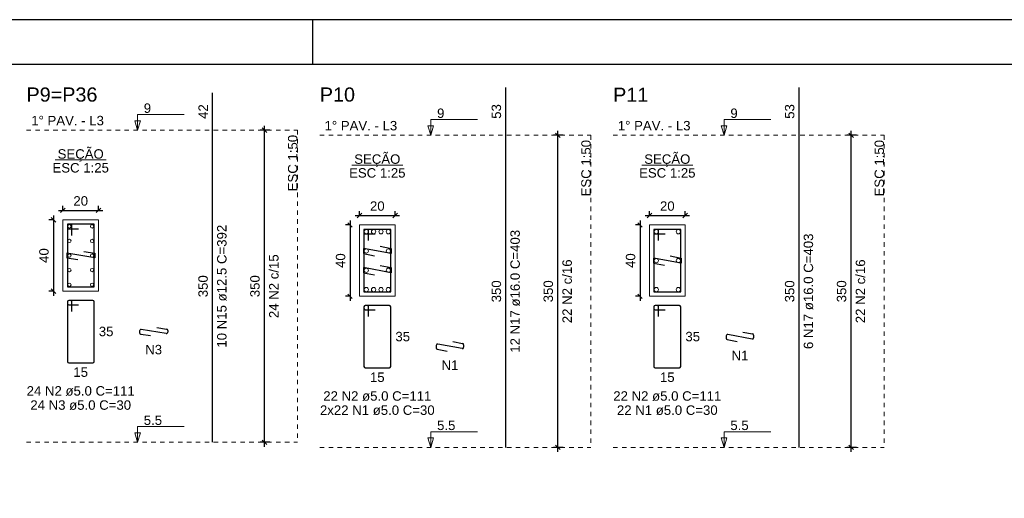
# Model space of a CAD drawing. Header units: millimetres. Extents: x 10 to 1250, y -62 to 528.
# Tile 238 of 256: x 274 to 296, y 247 to 257. Entities that reach past the tile are written whole.
import ezdxf

# ---------------------------------------------------------------- set-up
doc = ezdxf.new("R2010")
doc.units = ezdxf.units.MM
doc.header["$LTSCALE"] = 0.05
doc.linetypes.add('DOT', pattern=[6.35, 0, -6.35])
for name, color, linetype, lineweight in [('Descrição da armadura', 7, 'Continuous', 5), ('DT-Barras na forma', 2, 'Continuous', 30), ('DT-Barras no corte', 5, 'Continuous', 5), ('DT-Barras rebatidas', 2, 'Continuous', 30), ('DT-Cotas', 9, 'Continuous', 5), ('DT-Forma', 5, 'Continuous', 5), ('DT-Pontilhado', 9, 'DOT', 5), ('DT-Textos', 7, 'Continuous', 5), ('DT-Título', 3, 'Continuous', 20), ('Textos armaduras', 7, 'Continuous', 5)]:
    doc.layers.add(name, color=color, linetype=linetype, lineweight=lineweight)
doc.layers.add('FOLHA_PADRÃO', color=7, linetype='Continuous')
doc.styles.add('Arial', font='arial.ttf')
doc.styles.get("Standard").update_dxf_attribs({"font": 'arial.ttf'})
doc.dimstyles.new('UM_25.000000', dxfattribs={"dimtxt": 0.18, "dimasz": 0.1, "dimexe": 0.1, "dimexo": 0.2, "dimgap": 0, "dimtad": 1, "dimtih": 1, "dimtoh": 1, "dimdec": 1, "dimlfac": 25, "dimzin": 0, "dimdsep": 46, "dimtxsty": 'Standard', "dimcen": 0.09, "dimdle": 0.1, "dimadec": 1, "dimazin": 2, "dimtfac": 1, "dimtdec": 4, "dimtofl": 0, "dimtmove": 0, "dimatfit": 3, "dimfxl": 1, "dimtolj": 1, "dimarcsym": 0})
doc.dimstyles.new('UM_50.000000', dxfattribs={"dimtxt": 0.18, "dimasz": 0.1, "dimexe": 0.1, "dimexo": 0.2, "dimgap": 0.1, "dimtad": 1, "dimdec": 1, "dimlfac": 50, "dimzin": 0, "dimdsep": 46, "dimtxsty": 'Standard', "dimblk": 'OBLIQUE', "dimcen": 0.09, "dimdle": 0.1, "dimadec": 1, "dimazin": 2, "dimtfac": 1, "dimtdec": 1, "dimtofl": 0, "dimtmove": 0, "dimatfit": 3, "dimldrblk": 'OBLIQUE', "dimfxl": 1, "dimtolj": 1, "dimarcsym": 1})

# ---------------------------------------------------------------- blocks, each defined once
blk = doc.blocks.new('_Oblique')
at = {"color": 0, "linetype": 'ByBlock', "lineweight": -2}
blk.add_line((-0.5, -0.5), (0.5, 0.5), dxfattribs=at)
blk = doc.blocks.new('*D2430')
at = {"layer": 'Defpoints', "color": 0, "transparency": 16777216}
for p in [(275.116, 252.747), (274.904, 251.147), (275.116, 251.147)]:
    blk.add_point(p, dxfattribs=at)
at = {"layer": 'DT-Cotas', "color": 0, "lineweight": -2, "transparency": 16777216}
for p, q in [((274.904, 252.847), (274.904, 251.047)), ((274.916, 252.747), (274.804, 252.747)), ((274.916, 251.147), (274.804, 251.147))]:
    blk.add_line(p, q, dxfattribs=at)
at = {"layer": 'DT-Cotas', "color": 0, "lineweight": -2, "transparency": 16777216, "xscale": 0.1, "yscale": 0.1, "zscale": 0.1}
for p, rotation in [((274.904, 252.747), 90), ((274.904, 251.147), 270)]:
    blk.add_blockref('_Oblique', p, dxfattribs=dict(at, rotation=rotation))
at = {"layer": 'DT-Cotas', "transparency": 16777216, "insert": (274.692, 251.947), "char_height": 0.2118, "attachment_point": 5, "rotation": 90, "style": 'Arial'}
blk.add_mtext('\\A1;40', dxfattribs=at)
blk = doc.blocks.new('*D2446')
at = {"layer": 'Defpoints', "color": 0, "transparency": 16777216}
for p in [(275.916, 252.959), (275.116, 252.747), (275.916, 252.747)]:
    blk.add_point(p, dxfattribs=at)
at = {"layer": 'DT-Cotas', "color": 0, "lineweight": -2, "transparency": 16777216}
for p, q in [((275.116, 252.947), (275.116, 253.059)), ((275.916, 252.947), (275.916, 253.059)), ((275.016, 252.959), (276.016, 252.959))]:
    blk.add_line(p, q, dxfattribs=at)
at = {"layer": 'DT-Cotas', "color": 0, "lineweight": -2, "transparency": 16777216, "xscale": 0.1, "yscale": 0.1, "zscale": 0.1, "rotation": 180}
blk.add_blockref('_Oblique', (275.116, 252.959), dxfattribs=at)
at = {"layer": 'DT-Cotas', "color": 0, "lineweight": -2, "transparency": 16777216, "xscale": 0.1, "yscale": 0.1, "zscale": 0.1}
blk.add_blockref('_Oblique', (275.916, 252.959), dxfattribs=at)
at = {"layer": 'DT-Cotas', "transparency": 16777216, "insert": (275.516, 253.171), "char_height": 0.2118, "attachment_point": 5, "rotation": 0.0057, "style": 'Arial'}
blk.add_mtext('\\A1;20', dxfattribs=at)
blk = doc.blocks.new('*D2447')
at = {"layer": 'Defpoints', "color": 0, "transparency": 16777216}
for p in [(279.641, 254.759), (279.959, 254.759), (279.959, 247.759)]:
    blk.add_point(p, dxfattribs=at)
at = {"layer": 'DT-Cotas', "color": 0, "lineweight": -2, "transparency": 16777216}
for p, q in [((279.641, 247.659), (279.641, 254.859)), ((279.759, 254.759), (279.541, 254.759)), ((279.759, 247.759), (279.541, 247.759))]:
    blk.add_line(p, q, dxfattribs=at)
at = {"layer": 'DT-Cotas', "color": 0, "lineweight": -2, "transparency": 16777216, "xscale": 0.1, "yscale": 0.1, "zscale": 0.1}
for p, rotation in [((279.641, 254.759), 90), ((279.641, 247.759), 270)]:
    blk.add_blockref('_Oblique', p, dxfattribs=dict(at, rotation=rotation))
blk = doc.blocks.new('*D2448')
at = {"layer": 'Defpoints', "color": 0, "transparency": 16777216}
for p in [(279.641, 254.759), (279.959, 254.759), (279.959, 247.759)]:
    blk.add_point(p, dxfattribs=at)
at = {"layer": 'DT-Cotas', "color": 0, "lineweight": -2, "transparency": 16777216}
for p, q in [((279.641, 247.659), (279.641, 254.859)), ((279.759, 254.759), (279.541, 254.759)), ((279.759, 247.759), (279.541, 247.759))]:
    blk.add_line(p, q, dxfattribs=at)
at = {"layer": 'DT-Cotas', "color": 0, "lineweight": -2, "transparency": 16777216, "xscale": 0.1, "yscale": 0.1, "zscale": 0.1}
for p, rotation in [((279.641, 254.759), 90), ((279.641, 247.759), 270)]:
    blk.add_blockref('_Oblique', p, dxfattribs=dict(at, rotation=rotation))
blk = doc.blocks.new('*D2449')
at = {"layer": 'Defpoints', "color": 0, "transparency": 16777216}
for p in [(281.773, 252.633), (281.561, 251.033), (281.773, 251.033)]:
    blk.add_point(p, dxfattribs=at)
at = {"layer": 'DT-Cotas', "color": 0, "lineweight": -2, "transparency": 16777216}
for p, q in [((281.573, 252.633), (281.461, 252.633)), ((281.561, 252.733), (281.561, 250.933)), ((281.573, 251.033), (281.461, 251.033))]:
    blk.add_line(p, q, dxfattribs=at)
at = {"layer": 'DT-Cotas', "color": 0, "lineweight": -2, "transparency": 16777216, "xscale": 0.1, "yscale": 0.1, "zscale": 0.1}
for p, rotation in [((281.561, 252.633), 90), ((281.561, 251.033), 270)]:
    blk.add_blockref('_Oblique', p, dxfattribs=dict(at, rotation=rotation))
at = {"layer": 'DT-Cotas', "transparency": 16777216, "insert": (281.349, 251.833), "char_height": 0.2118, "attachment_point": 5, "rotation": 90, "style": 'Arial'}
blk.add_mtext('\\A1;40', dxfattribs=at)
blk = doc.blocks.new('*D2450')
at = {"layer": 'Defpoints', "color": 0, "transparency": 16777216}
for p in [(282.573, 252.845), (281.773, 252.633), (282.573, 252.633)]:
    blk.add_point(p, dxfattribs=at)
at = {"layer": 'DT-Cotas', "color": 0, "lineweight": -2, "transparency": 16777216}
for p, q in [((281.673, 252.845), (282.673, 252.845)), ((281.773, 252.833), (281.773, 252.945)), ((282.573, 252.833), (282.573, 252.945))]:
    blk.add_line(p, q, dxfattribs=at)
at = {"layer": 'DT-Cotas', "color": 0, "lineweight": -2, "transparency": 16777216, "xscale": 0.1, "yscale": 0.1, "zscale": 0.1, "rotation": 180}
blk.add_blockref('_Oblique', (281.773, 252.845), dxfattribs=at)
at = {"layer": 'DT-Cotas', "color": 0, "lineweight": -2, "transparency": 16777216, "xscale": 0.1, "yscale": 0.1, "zscale": 0.1}
blk.add_blockref('_Oblique', (282.573, 252.845), dxfattribs=at)
at = {"layer": 'DT-Cotas', "transparency": 16777216, "insert": (282.173, 253.056), "char_height": 0.2118, "attachment_point": 5, "rotation": 0.0057, "style": 'Arial'}
blk.add_mtext('\\A1;20', dxfattribs=at)
blk = doc.blocks.new('*D2451')
at = {"layer": 'Defpoints', "color": 0, "transparency": 16777216}
for p in [(286.224, 254.645), (286.542, 254.645), (286.542, 247.645)]:
    blk.add_point(p, dxfattribs=at)
at = {"layer": 'DT-Cotas', "color": 0, "lineweight": -2, "transparency": 16777216}
for p, q in [((286.342, 254.645), (286.124, 254.645)), ((286.224, 247.545), (286.224, 254.745)), ((286.342, 247.645), (286.124, 247.645))]:
    blk.add_line(p, q, dxfattribs=at)
at = {"layer": 'DT-Cotas', "color": 0, "lineweight": -2, "transparency": 16777216, "xscale": 0.1, "yscale": 0.1, "zscale": 0.1}
for p, rotation in [((286.224, 254.645), 90), ((286.224, 247.645), 270)]:
    blk.add_blockref('_Oblique', p, dxfattribs=dict(at, rotation=rotation))
blk = doc.blocks.new('*D2439')
at = {"layer": 'Defpoints', "color": 0, "transparency": 16777216}
for p in [(286.224, 254.645), (286.542, 254.645), (286.542, 247.645)]:
    blk.add_point(p, dxfattribs=at)
at = {"layer": 'DT-Cotas', "color": 0, "lineweight": -2, "transparency": 16777216}
for p, q in [((286.342, 254.645), (286.124, 254.645)), ((286.224, 247.545), (286.224, 254.745)), ((286.342, 247.645), (286.124, 247.645))]:
    blk.add_line(p, q, dxfattribs=at)
at = {"layer": 'DT-Cotas', "color": 0, "lineweight": -2, "transparency": 16777216, "xscale": 0.1, "yscale": 0.1, "zscale": 0.1}
for p, rotation in [((286.224, 254.645), 90), ((286.224, 247.645), 270)]:
    blk.add_blockref('_Oblique', p, dxfattribs=dict(at, rotation=rotation))
blk = doc.blocks.new('*D2440')
at = {"layer": 'Defpoints', "color": 0, "transparency": 16777216}
for p in [(288.282, 252.633), (288.07, 251.033), (288.282, 251.033)]:
    blk.add_point(p, dxfattribs=at)
at = {"layer": 'DT-Cotas', "color": 0, "lineweight": -2, "transparency": 16777216}
for p, q in [((288.082, 252.633), (287.97, 252.633)), ((288.07, 252.733), (288.07, 250.933)), ((288.082, 251.033), (287.97, 251.033))]:
    blk.add_line(p, q, dxfattribs=at)
at = {"layer": 'DT-Cotas', "color": 0, "lineweight": -2, "transparency": 16777216, "xscale": 0.1, "yscale": 0.1, "zscale": 0.1}
for p, rotation in [((288.07, 252.633), 90), ((288.07, 251.033), 270)]:
    blk.add_blockref('_Oblique', p, dxfattribs=dict(at, rotation=rotation))
at = {"layer": 'DT-Cotas', "transparency": 16777216, "insert": (287.858, 251.833), "char_height": 0.2118, "attachment_point": 5, "rotation": 90, "style": 'Arial'}
blk.add_mtext('\\A1;40', dxfattribs=at)
blk = doc.blocks.new('*D2441')
at = {"layer": 'Defpoints', "color": 0, "transparency": 16777216}
for p in [(289.082, 252.845), (288.282, 252.633), (289.082, 252.633)]:
    blk.add_point(p, dxfattribs=at)
at = {"layer": 'DT-Cotas', "color": 0, "lineweight": -2, "transparency": 16777216}
for p, q in [((288.182, 252.845), (289.182, 252.845)), ((288.282, 252.833), (288.282, 252.945)), ((289.082, 252.833), (289.082, 252.945))]:
    blk.add_line(p, q, dxfattribs=at)
at = {"layer": 'DT-Cotas', "color": 0, "lineweight": -2, "transparency": 16777216, "xscale": 0.1, "yscale": 0.1, "zscale": 0.1, "rotation": 180}
blk.add_blockref('_Oblique', (288.282, 252.845), dxfattribs=at)
at = {"layer": 'DT-Cotas', "color": 0, "lineweight": -2, "transparency": 16777216, "xscale": 0.1, "yscale": 0.1, "zscale": 0.1}
blk.add_blockref('_Oblique', (289.082, 252.845), dxfattribs=at)
at = {"layer": 'DT-Cotas', "transparency": 16777216, "insert": (288.682, 253.056), "char_height": 0.2118, "attachment_point": 5, "rotation": 0.0057, "style": 'Arial'}
blk.add_mtext('\\A1;20', dxfattribs=at)
blk = doc.blocks.new('*D2442')
at = {"layer": 'Defpoints', "color": 0, "transparency": 16777216}
for p in [(292.808, 254.645), (293.125, 254.645), (293.125, 247.645)]:
    blk.add_point(p, dxfattribs=at)
at = {"layer": 'DT-Cotas', "color": 0, "lineweight": -2, "transparency": 16777216}
for p, q in [((292.925, 254.645), (292.708, 254.645)), ((292.808, 247.545), (292.808, 254.745)), ((292.925, 247.645), (292.708, 247.645))]:
    blk.add_line(p, q, dxfattribs=at)
at = {"layer": 'DT-Cotas', "color": 0, "lineweight": -2, "transparency": 16777216, "xscale": 0.1, "yscale": 0.1, "zscale": 0.1}
for p, rotation in [((292.808, 254.645), 90), ((292.808, 247.645), 270)]:
    blk.add_blockref('_Oblique', p, dxfattribs=dict(at, rotation=rotation))
blk = doc.blocks.new('*D2443')
at = {"layer": 'Defpoints', "color": 0, "transparency": 16777216}
for p in [(292.808, 254.645), (293.125, 254.645), (293.125, 247.645)]:
    blk.add_point(p, dxfattribs=at)
at = {"layer": 'DT-Cotas', "color": 0, "lineweight": -2, "transparency": 16777216}
for p, q in [((292.925, 254.645), (292.708, 254.645)), ((292.808, 247.545), (292.808, 254.745)), ((292.925, 247.645), (292.708, 247.645))]:
    blk.add_line(p, q, dxfattribs=at)
at = {"layer": 'DT-Cotas', "color": 0, "lineweight": -2, "transparency": 16777216, "xscale": 0.1, "yscale": 0.1, "zscale": 0.1}
for p, rotation in [((292.808, 254.645), 90), ((292.808, 247.645), 270)]:
    blk.add_blockref('_Oblique', p, dxfattribs=dict(at, rotation=rotation))
blk = doc.blocks.new('A1')
at = {"layer": 'FOLHA_PADRÃO', "color": 1, "linetype": 'Continuous'}
for points in [[(-84.1, 0), (0, 0), (0, 59.4), (-84.1, 59.4), (-84.1, 0)], [(-36.5, 59.4), (-36.5, 58.408)]]:
    blk.add_lwpolyline(points, dxfattribs=at)
at = {"layer": 'FOLHA_PADRÃO', "color": 6, "linetype": 'Continuous'}
blk.add_lwpolyline([(-83.1, 58.4), (-1, 58.4), (-1, 1), (-83.1, 1), (-83.1, 58.4)], dxfattribs=at)

msp = doc.modelspace()

# ---------------------------------------------------------------- linework, layer by layer
at = {"layer": 'DT-Barras na forma'}
for points in [[(275.3158, 252.3972), (275.3158, 252.6472), (275.2158, 252.6472), (275.2158, 251.2472), (275.8158, 251.2472), (275.8158, 252.6472), (275.2158, 252.6472), (275.2158, 252.5472), (275.4658, 252.5472)], [(281.973, 252.2829), (281.973, 252.5329), (281.873, 252.5329), (281.873, 251.1329), (282.473, 251.1329), (282.473, 252.5329), (281.873, 252.5329), (281.873, 252.4329), (282.123, 252.4329)], [(288.4819, 252.2829), (288.4819, 252.5329), (288.3819, 252.5329), (288.3819, 251.1329), (288.9819, 251.1329), (288.9819, 252.5329), (288.3819, 252.5329), (288.3819, 252.4329), (288.6319, 252.4329)], [(282.2354, 252.1539), (282.481, 252.1073), (282.481, 251.9905), (281.865, 252.1073), (281.865, 251.9905), (282.1106, 251.9439)], [(275.5839, 252.0364), (275.8308, 251.9972), (275.8308, 251.8972), (275.2008, 251.9972), (275.2008, 251.8972), (275.4477, 251.858)], [(288.7443, 251.9379), (288.9899, 251.8913), (288.9899, 251.7745), (288.3739, 251.8913), (288.3739, 251.7745), (288.6196, 251.7279)], [(282.2354, 251.7219), (282.481, 251.6753), (282.481, 251.5585), (281.865, 251.6753), (281.865, 251.5585), (282.1106, 251.5119)]]:
    msp.add_lwpolyline(points, dxfattribs=at)
at = {"layer": 'DT-Barras no corte'}
for centre, radius in [((275.2608, 252.6022), 0.0375), ((275.7708, 252.6022), 0.0375), ((281.925, 252.4809), 0.048), ((282.0904, 252.4809), 0.048), ((282.2557, 252.4809), 0.048), ((282.421, 252.4809), 0.048), ((288.4339, 252.4809), 0.048), ((288.9299, 252.4809), 0.048), ((275.2608, 252.2747), 0.0375), ((275.7708, 252.2747), 0.0375), ((275.2608, 251.9472), 0.0375), ((275.7708, 251.9472), 0.0375), ((281.925, 252.0489), 0.048), ((282.421, 252.0489), 0.048), ((288.4339, 251.8329), 0.048), ((288.9299, 251.8329), 0.048), ((275.2608, 251.6197), 0.0375), ((275.7708, 251.6197), 0.0375), ((281.925, 251.6169), 0.048), ((282.421, 251.6169), 0.048), ((275.2608, 251.2922), 0.0375), ((275.7708, 251.2922), 0.0375), ((281.925, 251.1849), 0.048), ((282.0904, 251.1849), 0.048), ((282.2557, 251.1849), 0.048), ((282.421, 251.1849), 0.048), ((288.4339, 251.1849), 0.048), ((288.9299, 251.1849), 0.048)]:
    msp.add_circle(centre, radius, dxfattribs=at)
at = {"layer": 'DT-Barras rebatidas'}
for p, q in [((285.0596, 254.645), (285.0596, 255.7124)), ((291.6427, 254.645), (291.6427, 255.7124)), ((278.4765, 254.7593), (278.4765, 255.5933)), ((278.4765, 247.7593), (278.4765, 254.7593)), ((285.0596, 247.645), (285.0596, 254.645)), ((291.6427, 247.645), (291.6427, 254.645)), ((275.2158, 250.9113), (275.2158, 249.5713)), ((275.2158, 250.9113), (275.2158, 250.8713)), ((275.2858, 250.9413), (275.2458, 250.9413)), ((275.7858, 250.9413), (275.2458, 250.9413)), ((275.2458, 250.8413), (275.4658, 250.8413)), ((275.3158, 250.6913), (275.3158, 250.9113)), ((275.8158, 249.5713), (275.8158, 250.9113)), ((281.873, 250.797), (281.873, 249.457)), ((281.873, 250.797), (281.873, 250.757)), ((281.943, 250.827), (281.903, 250.827)), ((282.443, 250.827), (281.903, 250.827)), ((281.903, 250.727), (282.123, 250.727)), ((281.973, 250.577), (281.973, 250.797)), ((282.473, 249.457), (282.473, 250.797)), ((288.3819, 250.797), (288.3819, 249.457)), ((288.3819, 250.797), (288.3819, 250.757)), ((288.4519, 250.827), (288.4119, 250.827)), ((288.9519, 250.827), (288.4119, 250.827)), ((288.4119, 250.727), (288.6319, 250.727)), ((288.4819, 250.577), (288.4819, 250.797)), ((288.9819, 249.457), (288.9819, 250.797)), ((276.8379, 250.2562), (276.8379, 250.2169)), ((276.8632, 250.1873), (277.0848, 250.1521)), ((277.4332, 250.1968), (276.8726, 250.2858)), ((277.2209, 250.3305), (277.4426, 250.2953)), ((277.4679, 250.2657), (277.4679, 250.2265)), ((290.5844, 250.0753), (290.0396, 250.1786)), ((290.3744, 250.232), (290.5956, 250.19)), ((284.0755, 249.8593), (283.5307, 249.9626)), ((283.8655, 250.016), (284.0867, 249.974)), ((284.1111, 249.9445), (284.1111, 249.8888)), ((290.004, 250.1492), (290.004, 250.0934)), ((290.0284, 250.064), (290.2496, 250.022)), ((290.62, 250.1605), (290.62, 250.1048)), ((283.4951, 249.9332), (283.4951, 249.8774)), ((283.5195, 249.848), (283.7407, 249.806)), ((275.2458, 249.5413), (275.7858, 249.5413)), ((281.903, 249.427), (282.443, 249.427)), ((288.4119, 249.427), (288.9519, 249.427))]:
    msp.add_line(p, q, dxfattribs=at)
for centre, start, end in [((275.2458, 250.9113), 90, 180), ((275.2458, 250.9113), 90, 180), ((275.2458, 250.8713), 180, 270), ((275.2858, 250.9113), 0, 90), ((275.7858, 250.9113), 0, 90), ((281.903, 250.797), 90, 180), ((281.903, 250.797), 90, 180), ((281.903, 250.757), 180, 270), ((281.943, 250.797), 0, 90), ((282.443, 250.797), 0, 90), ((288.4119, 250.797), 90, 180), ((288.4119, 250.797), 90, 180), ((288.4119, 250.757), 180, 270), ((288.4519, 250.797), 0, 90), ((288.9519, 250.797), 0, 90), ((276.8679, 250.2562), 80.98068, 180), ((276.8679, 250.2169), 180, 260.98068), ((277.4379, 250.2265), 260.98068, 0), ((277.4379, 250.2657), 0, 80.98068), ((290.034, 250.1492), 79.26358, 180), ((290.59, 250.1605), 0, 79.26358), ((283.5251, 249.9332), 79.26358, 180), ((284.0811, 249.9445), 0, 79.26358), ((290.034, 250.0934), 180, 259.26358), ((290.59, 250.1048), 259.26358, 0), ((283.5251, 249.8774), 180, 259.26358), ((284.0811, 249.8888), 259.26358, 0), ((275.2458, 249.5713), 180, 270), ((275.7858, 249.5713), 270, 0), ((281.903, 249.457), 180, 270), ((282.443, 249.457), 270, 0), ((288.4119, 249.457), 180, 270), ((288.9519, 249.457), 270, 0)]:
    msp.add_arc(centre, 0.03, start, end, dxfattribs=at)
at = {"layer": 'DT-Forma'}
for points in [[(275.1158, 251.1472), (275.9158, 251.1472), (275.9158, 252.7472), (275.1158, 252.7472), (275.1158, 251.1472)], [(281.773, 251.0329), (282.573, 251.0329), (282.573, 252.6329), (281.773, 252.6329), (281.773, 251.0329)], [(288.2819, 251.0329), (289.0819, 251.0329), (289.0819, 252.6329), (288.2819, 252.6329), (288.2819, 251.0329)]]:
    msp.add_lwpolyline(points, close=True, dxfattribs=at)
at = {"layer": 'DT-Pontilhado', "ltscale": 0.2}
for p, q in [((274.2996, 254.7593), (280.3827, 254.7593)), ((280.3827, 254.7593), (280.3827, 247.7593)), ((280.8827, 254.645), (286.9658, 254.645)), ((286.9658, 254.645), (286.9658, 247.645)), ((287.4658, 254.645), (293.5489, 254.645)), ((293.5489, 254.645), (293.5489, 247.645)), ((274.2996, 247.7593), (280.3827, 247.7593)), ((280.8827, 247.645), (286.9658, 247.645)), ((287.4658, 247.645), (293.5489, 247.645))]:
    msp.add_line(p, q, dxfattribs=at)
at = {"layer": 'DT-Textos'}
for p, q in [((274.9436, 254.0922), (276.088, 254.0922)), ((281.6008, 253.9778), (282.7452, 253.9778)), ((288.1097, 253.9778), (289.2542, 253.9778))]:
    msp.add_line(p, q, dxfattribs=at)
for points in [[(276.7911, 254.7593), (276.8546, 254.9711), (276.7275, 254.9711), (276.7911, 254.7593), (276.7911, 255.1093), (277.8411, 255.1093)], [(283.3742, 254.645), (283.4377, 254.8568), (283.3106, 254.8568), (283.3742, 254.645), (283.3742, 254.995), (284.4242, 254.995)], [(289.9573, 254.645), (290.0208, 254.8568), (289.8937, 254.8568), (289.9573, 254.645), (289.9573, 254.995), (291.0073, 254.995)], [(276.7911, 247.7593), (276.8546, 247.9711), (276.7275, 247.9711), (276.7911, 247.7593), (276.7911, 248.1093), (277.8411, 248.1093)], [(283.3742, 247.645), (283.4377, 247.8568), (283.3106, 247.8568), (283.3742, 247.645), (283.3742, 247.995), (284.4242, 247.995)], [(289.9573, 247.645), (290.0208, 247.8568), (289.8937, 247.8568), (289.9573, 247.645), (289.9573, 247.995), (291.0073, 247.995)]]:
    msp.add_lwpolyline(points, dxfattribs=at)

# ---------------------------------------------------------------- block references
msp.add_blockref('A1', (317.22, 197.8365))
msp.add_blockref('A1', (317.22, 197.8365))

# ---------------------------------------------------------------- texts
at = {"layer": 'Descrição da armadura', "linetype": 'Continuous', "char_height": 0.2118, "attachment_point": 8, "rotation": 90, "line_spacing_factor": 0.798, "style": 'Arial'}
for s, insert, width in [('10 N15 ø12.5 C=392', (278.7942, 251.2593), 5.524605), ('12 N17 ø16.0 C=403', (285.3773, 251.145), 5.524605), ('6 N17 ø16.0 C=403', (291.9604, 251.145), 5.194653), ('24 N2 c/15', (279.9591, 251.2593), 2.869342), ('22 N2 c/16', (286.5422, 251.145), 2.869342), ('22 N2 c/16', (293.1253, 251.145), 2.869342)]:
    msp.add_mtext(s, dxfattribs=dict(at, insert=insert, width=width))
at = {"layer": 'Descrição da armadura', "linetype": 'Continuous', "char_height": 0.2118, "attachment_point": 8, "line_spacing_factor": 0.798, "style": 'Arial'}
for s, insert, width in [('N3', (277.1529, 249.7285), 0.758398), ('N1', (290.312, 249.5984), 0.758398), ('N1', (283.8031, 249.3824), 0.758398), ('24 N2 ø5.0 C=111', (275.5158, 248.8), 4.8647), ('22 N2 ø5.0 C=111', (282.173, 248.6857), 4.8647), ('22 N2 ø5.0 C=111', (288.6819, 248.6857), 4.8647), ('24 N3 ø5.0 C=30', (275.5158, 248.4823), 4.579533), ('2x22 N1 ø5.0 C=30', (282.173, 248.368), 5.212313), ('22 N1 ø5.0 C=30', (288.6819, 248.368), 4.579533)]:
    msp.add_mtext(s, dxfattribs=dict(at, insert=insert, width=width))
at = {"layer": 'DT-Cotas', "linetype": 'Continuous', "char_height": 0.2118, "width": 0.989858, "attachment_point": 8, "rotation": 90, "line_spacing_factor": 0.798, "style": 'Arial'}
for insert in [(279.5355, 251.2593), (286.1186, 251.145), (292.7017, 251.145)]:
    msp.add_mtext('350', dxfattribs=dict(at, insert=insert))
at = {"layer": 'DT-Textos', "char_height": 0.2118, "attachment_point": 7, "line_spacing_factor": 0.798, "style": 'Arial'}
for s, insert, width in [('9', (276.9311, 255.1443), 0.333211), ('9', (283.5142, 255.03), 0.333211), ('9', (290.0973, 255.03), 0.333211), ('5.5', (276.9311, 248.1443), 0.832882), ('5.5', (283.5142, 248.03), 0.832882), ('5.5', (290.0973, 248.03), 0.832882)]:
    msp.add_mtext(s, dxfattribs=dict(at, insert=insert, width=width))
at = {"layer": 'DT-Textos', "linetype": 'Continuous', "char_height": 0.2118, "line_spacing_factor": 0.798, "style": 'Arial'}
for s, insert, width, attachment_point in [('1%%d PAV. - L3', (274.4055, 254.8652), 3.282672, 7), ('1%%d PAV. - L3', (280.9886, 254.7509), 3.282672, 7), ('1%%d PAV. - L3', (287.5717, 254.7509), 3.282672, 7), ('SEÇÃO', (275.5158, 254.0543), 2.097563, 8), ('SEÇÃO', (282.1728, 253.9393), 2.097563, 8), ('SEÇÃO', (288.6818, 253.9393), 2.097563, 8), ('ESC 1:25', (275.5158, 253.8062), 2.564468, 8), ('ESC 1:25', (282.173, 253.6919), 2.564468, 8), ('ESC 1:25', (288.6819, 253.6919), 2.564468, 8)]:
    msp.add_mtext(s, dxfattribs=dict(at, insert=insert, width=width, attachment_point=attachment_point))
at = {"layer": 'DT-Textos', "linetype": 'Continuous', "char_height": 0.2118, "width": 2.564468, "attachment_point": 9, "rotation": 90, "line_spacing_factor": 0.798, "style": 'Arial'}
for insert in [(280.3827, 254.6534), (286.9658, 254.5391), (293.5489, 254.5391)]:
    msp.add_mtext('ESC 1:50', dxfattribs=dict(at, insert=insert))
at = {"layer": 'DT-Título', "linetype": 'Continuous', "char_height": 0.3177, "attachment_point": 7, "line_spacing_factor": 0.798, "style": 'Arial'}
for s, insert, width in [('P9=P36', (274.2996, 255.3947), 2.865012), ('P10', (280.8827, 255.3947), 1.421389), ('P11', (287.4658, 255.3947), 1.421389)]:
    msp.add_mtext(s, dxfattribs=dict(at, insert=insert, width=width))
at = {"layer": 'Textos armaduras', "linetype": 'Continuous', "char_height": 0.2118, "attachment_point": 7, "rotation": 90, "line_spacing_factor": 0.798, "style": 'Arial'}
for s, insert, width in [('42', (278.3706, 255.0113), 0.659905), ('53', (284.9537, 255.0137), 0.659905), ('53', (291.5368, 255.0137), 0.659905), ('350', (278.3706, 251.0119), 0.989858), ('350', (284.9537, 250.8975), 0.989858), ('350', (291.5368, 250.8975), 0.989858)]:
    msp.add_mtext(s, dxfattribs=dict(at, insert=insert, width=width))
at = {"layer": 'Textos armaduras', "linetype": 'Continuous', "char_height": 0.2118, "width": 0.659905, "attachment_point": 7, "line_spacing_factor": 0.798, "style": 'Arial'}
for s, insert in [('35', (275.9217, 250.1354)), ('35', (282.5789, 250.0211)), ('35', (289.0878, 250.0211)), ('15', (275.3508, 249.2236)), ('15', (282.008, 249.1093)), ('15', (288.517, 249.1093))]:
    msp.add_mtext(s, dxfattribs=dict(at, insert=insert))

# ---------------------------------------------------------------- dimensions: what is measured, and where the dimension line sits
at = {"layer": 'DT-Cotas'}
for base, p1, p2, picture, middle in [((279.6414, 254.7593), (279.9591, 247.7593), (279.9591, 254.7593), '*D2447', (279.4296, 251.2593)), ((279.6414, 254.7593), (279.9591, 247.7593), (279.9591, 254.7593), '*D2448', (279.4296, 251.2593)), ((286.2245, 254.645), (286.5422, 247.645), (286.5422, 254.645), '*D2451', (286.0127, 251.145)), ((286.2245, 254.645), (286.5422, 247.645), (286.5422, 254.645), '*D2439', (286.0127, 251.145)), ((292.8076, 254.645), (293.1253, 247.645), (293.1253, 254.645), '*D2442', (292.5958, 251.145)), ((292.8076, 254.645), (293.1253, 247.645), (293.1253, 254.645), '*D2443', (292.5958, 251.145))]:
    dim = msp.add_linear_dim(base=base, p1=p1, p2=p2, angle=90, text=' ', dimstyle='UM_50.000000', override={"dimtxt": 0.2118, "dimasz": 0.1, "dimexe": 0.1, "dimexo": 0.2, "dimtad": 1, "dimtih": 0, "dimtoh": 0, "dimdec": 1, "dimlfac": 50, "dimzin": 8, "dimtxsty": 'Arial', "dimblk": 'Oblique', "dimblk1": 'Oblique', "dimblk2": 'Oblique', "dimsah": 1, "dimdle": 0.1, "dimse1": 0, "dimse2": 0, "dimclrt": 256, "dimadec": 1, "dimazin": 3, "dimtmove": 2, "dimldrblk": 'Oblique'}, dxfattribs=at)
    dim.commit()
    dim.dimension.update_dxf_attribs({"geometry": picture, "text_midpoint": middle, "dimtype": 160, "text_rotation": 90})
for base, p1, p2, picture, middle in [((275.9158, 252.959), (275.1158, 252.7472), (275.9158, 252.7472), '*D2446', (275.5158, 253.1708)), ((282.573, 252.8447), (281.773, 252.6329), (282.573, 252.6329), '*D2450', (282.173, 253.0565)), ((289.0819, 252.8447), (288.2819, 252.6329), (289.0819, 252.6329), '*D2441', (288.6819, 253.0565))]:
    dim = msp.add_linear_dim(base=base, p1=p1, p2=p2, dimstyle='UM_25.000000', override={"dimtxt": 0.2118, "dimasz": 0.1, "dimexe": 0.1, "dimexo": 0.2, "dimtad": 1, "dimtih": 0, "dimtoh": 0, "dimdec": 1, "dimlfac": 25, "dimzin": 8, "dimtxsty": 'Arial', "dimblk": 'Oblique', "dimblk1": 'Oblique', "dimblk2": 'Oblique', "dimsah": 1, "dimdle": 0.1, "dimse1": 0, "dimse2": 0, "dimclrt": 256, "dimadec": 1, "dimazin": 3, "dimtmove": 2, "dimldrblk": 'Oblique'}, dxfattribs=at)
    dim.commit()
    dim.dimension.update_dxf_attribs({"geometry": picture, "text_midpoint": middle, "dimtype": 160, "text_rotation": 0.00573})
for base, p1, p2, picture, middle in [((274.904, 251.1472), (275.1158, 252.7472), (275.1158, 251.1472), '*D2430', (274.6922, 251.9472)), ((281.5612, 251.0329), (281.773, 252.6329), (281.773, 251.0329), '*D2449', (281.3494, 251.8329)), ((288.0701, 251.0329), (288.2819, 252.6329), (288.2819, 251.0329), '*D2440', (287.8583, 251.8329))]:
    dim = msp.add_linear_dim(base=base, p1=p1, p2=p2, angle=90, dimstyle='UM_25.000000', override={"dimtxt": 0.2118, "dimasz": 0.1, "dimexe": 0.1, "dimexo": 0.2, "dimtad": 1, "dimtih": 0, "dimtoh": 0, "dimdec": 1, "dimlfac": 25, "dimzin": 8, "dimtxsty": 'Arial', "dimblk": 'Oblique', "dimblk1": 'Oblique', "dimblk2": 'Oblique', "dimsah": 1, "dimdle": 0.1, "dimse1": 0, "dimse2": 0, "dimclrt": 256, "dimadec": 1, "dimazin": 3, "dimtmove": 2, "dimldrblk": 'Oblique'}, dxfattribs=at)
    dim.commit()
    dim.dimension.update_dxf_attribs({"geometry": picture, "text_midpoint": middle, "dimtype": 160, "text_rotation": 90})

doc.saveas('drawing.dxf')
